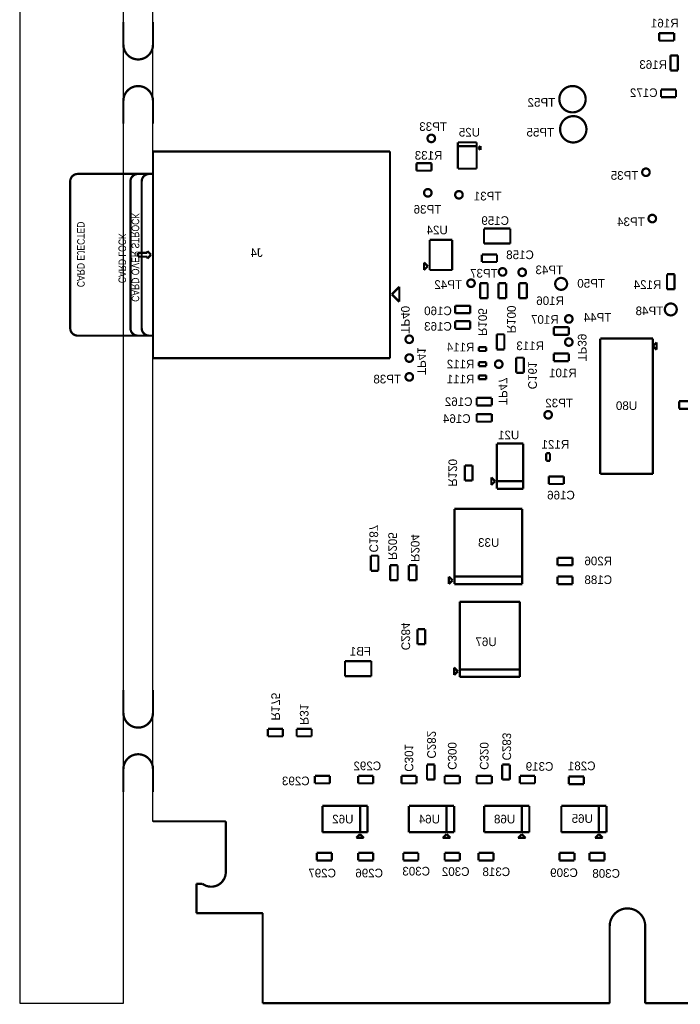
# Model space of a CAD drawing. Extents: x -12 to 112, y -6 to 110.
# Tile 1 of 4: x -12 to 33, y -6 to 60. Entities that reach past the tile are written whole.
import ezdxf
from ezdxf.enums import TextEntityAlignment as Align

# ---------------------------------------------------------------- set-up
doc = ezdxf.new("R2010")
doc.units = 0
for name, color, linetype in [('BG_OUTLINE', 1, 'CONTINUOUS'), ('PG_ASSEMBLY_BOTTOM', 4, 'CONTINUOUS'), ('RD_ASSEMBLY_BOTTOM', 5, 'CONTINUOUS')]:
    doc.layers.add(name, color=color, linetype=linetype)

msp = doc.modelspace()

# ---------------------------------------------------------------- linework, layer by layer
at = {"layer": 'BG_OUTLINE'}
for points in [[(-11.933174, 103.124), (-11.933174, -6.083305)], [(-4.933188, -6.083305), (-4.933188, 103.124)], [(-2.933192, 6.1976), (-2.933192, 103.124)], [(1.9812, 6.1976), (-2.933192, 6.1976)], [(1.9812, 2.8194), (1.9812, 6.1976)], [(0, 1.9812), (0.000048, 1.981248)], [(0, 0), (0, 1.9812)], [(0.000048, 1.981248), (0.406438, 1.981248)], [(4.475452, 0), (0, 0)], [(4.475452, -6.083305), (4.475452, 0)], [(27.905453, -0.883021), (27.905453, -6.083305)], [(30.305454, -6.083021), (30.305454, -0.883021)], [(-11.933174, -6.083305), (-4.933188, -6.083305)], [(27.905453, -6.083305), (4.475452, -6.083305)], [(30.305738, -6.083305), (30.305454, -6.083021)], [(56.960021, -6.083305), (30.305738, -6.083305)]]:
    msp.add_lwpolyline(points, dxfattribs=at)
at = {"layer": 'BG_OUTLINE', "const_width": 0.1524}
for points in [[(-4.933188, 60.197467), (-4.933188, 58.657465)], [(-2.933192, 58.657465), (-2.933192, 60.197467)], [(-4.933188, 53.31747), (-4.933188, 54.857472)], [(-2.933192, 54.857472), (-2.933192, 53.31747)], [(-4.933188, 15.069127), (-4.933188, 13.529125)], [(-2.933192, 13.529125), (-2.933192, 15.069127)], [(-4.933188, 8.18913), (-4.933188, 9.729132)], [(-2.933192, 9.729132), (-2.933192, 8.18913)], [(-2.933192, 6.1976), (1.9812, 6.1976)], [(1.9812, 6.1976), (1.9812, 2.8194)], [(0.406438, 1.981248), (0, 1.9812)], [(0, 1.9812), (0, 0)], [(0, 0), (4.475452, 0)], [(4.475452, 0), (4.475452, -6.083305)], [(27.905453, -6.083305), (27.905453, -0.883021)], [(30.305454, -0.883021), (30.305454, -6.083021)], [(4.475452, -6.083305), (27.905453, -6.083305)], [(30.305454, -6.083021), (30.305738, -6.083305)], [(30.305738, -6.083305), (56.960021, -6.083305)]]:
    msp.add_lwpolyline(points, dxfattribs=at)
for points in [[(-4.933188, 58.657465, 0.414214), (-3.93319, 57.657467)], [(-3.93319, 57.657467, 0.414214), (-2.933192, 58.657465)], [(-4.933188, 54.857472, -0.414214), (-3.93319, 55.85747)], [(-3.93319, 55.85747, -0.414214), (-2.933192, 54.857472)], [(-4.933188, 13.529125, 0.414214), (-3.93319, 12.529127)], [(-3.93319, 12.529127, 0.414214), (-2.933192, 13.529125)], [(-4.933188, 9.729132, -0.414214), (-3.93319, 10.72913)], [(-3.93319, 10.72913, -0.414214), (-2.933192, 9.729132)], [(1.9812, 2.8194, -0.63707), (0.406438, 1.981248)], [(27.905453, -0.883021, -1), (30.305454, -0.883021)]]:
    msp.add_lwpolyline(points, format="xyb", dxfattribs=at)
at = {"layer": 'BG_OUTLINE'}
for points in [[(0.406438, 1.981248, 0.600579), (1.9812, 2.8194)], [(30.305454, -0.883021, 1), (27.905453, -0.883021)]]:
    msp.add_lwpolyline(points, format="xyb", dxfattribs=at)
at = {"layer": 'PG_ASSEMBLY_BOTTOM', "const_width": 0.1524}
for points in [[(31.242, 59.436), (32.258, 59.436)], [(31.242, 58.928), (31.242, 59.436)], [(32.258, 59.436), (32.258, 58.928)], [(32.258, 58.928), (31.242, 58.928)], [(32.004, 56.914001), (32.004, 57.930001)], [(32.004, 57.930001), (32.512, 57.930001)], [(32.512, 57.930001), (32.512, 56.914001)], [(32.512, 56.914001), (32.004, 56.914001)], [(31.369, 55.626), (32.385, 55.626)], [(31.369, 55.118), (31.369, 55.626)], [(32.385, 55.626), (32.385, 55.118)], [(32.385, 55.118), (31.369, 55.118)], [(17.653, 50.282), (17.653, 52.06)], [(17.653, 52.06), (18.923, 52.06)], [(17.653, 51.806), (18.923, 51.806)], [(18.923, 51.806), (17.653, 51.806)], [(18.923, 52.06), (18.923, 51.806)], [(18.923, 51.806), (18.923, 50.282)], [(19.05, 51.679), (19.177, 51.806)], [(19.177, 51.806), (19.177, 51.552)], [(-2.933192, 49.92354), (-2.933192, 51.44754)], [(-2.933192, 51.44754), (13.068808, 51.44754)], [(13.068808, 51.44754), (13.068808, 37.47754)], [(19.177, 51.552), (19.05, 51.679)], [(14.859, 50.143542), (14.859, 50.651542)], [(14.859, 50.651542), (15.875, 50.651542)], [(15.875, 50.651542), (15.875, 50.143542)], [(-8.013192, 49.92354), (-2.933192, 49.92354)], [(-3.695192, 49.92354), (-3.949192, 49.92354)], [(-2.933192, 49.92354), (-3.187192, 49.92354)], [(-2.933192, 49.92354), (-2.933192, 39.00154)], [(-2.933192, 37.47754), (-2.933192, 49.92354)], [(15.875, 50.143542), (14.859, 50.143542)], [(18.923, 50.282), (17.653, 50.282)], [(-8.521192, 39.50954), (-8.521192, 49.41554)], [(-4.457192, 49.41554), (-4.457192, 39.50954)], [(-3.695192, 49.41554), (-3.695192, 39.50954)], [(19.41673, 45.217491), (19.41673, 46.233491)], [(19.41673, 46.233491), (21.19473, 46.233491)], [(21.19473, 46.233491), (21.19473, 45.217491)], [(15.748, 45.466), (17.272, 45.466)], [(15.748, 43.434), (15.748, 45.466)], [(17.272, 45.466), (17.272, 43.434)], [(21.19473, 45.217491), (19.41673, 45.217491)], [(-3.949182, 44.33554), (-3.949182, 44.58954)], [(-3.949182, 44.58954), (-3.314182, 44.58954)], [(-3.314182, 44.58954), (-3.314182, 44.71654)], [(-3.314182, 44.71654), (-3.060182, 44.46254)], [(19.278013, 44.482609), (20.294013, 44.482609)], [(19.278013, 43.974609), (19.278013, 44.482609)], [(20.294013, 44.482609), (20.294013, 43.974609)], [(-3.314182, 44.33554), (-3.949182, 44.33554)], [(-3.060182, 44.46254), (-3.314182, 44.20854)], [(-3.314182, 44.20854), (-3.314182, 44.33554)], [(15.367, 43.942), (15.621, 43.688)], [(15.367, 43.434), (15.367, 43.942)], [(20.294013, 43.974609), (19.278013, 43.974609)], [(15.621, 43.688), (15.367, 43.434)], [(17.272, 43.434), (15.748, 43.434)], [(31.774577, 42.134), (31.774577, 43.15)], [(31.774577, 43.15), (32.282577, 43.15)], [(32.282577, 43.15), (32.282577, 42.134)], [(19.158809, 41.526424), (19.158809, 42.542424)], [(19.158809, 42.542424), (19.666809, 42.542424)], [(19.666809, 42.542424), (19.666809, 41.526424)], [(20.403409, 41.526424), (20.403409, 42.542424)], [(20.403409, 42.542424), (20.911409, 42.542424)], [(20.911409, 42.542424), (20.911409, 41.526424)], [(21.799555, 41.526424), (21.799555, 42.542424)], [(21.799555, 42.542424), (22.307555, 42.542424)], [(22.307555, 42.542424), (22.307555, 41.526424)], [(13.703818, 42.30354), (13.195818, 41.79554)], [(13.703818, 41.28754), (13.703818, 42.30354)], [(32.282577, 42.134), (31.774577, 42.134)], [(13.195818, 41.79554), (13.703818, 41.28754)], [(19.666809, 41.526424), (19.158809, 41.526424)], [(20.911409, 41.526424), (20.403409, 41.526424)], [(22.307555, 41.526424), (21.799555, 41.526424)], [(17.4752, 40.513), (17.4752, 41.021)], [(17.4752, 41.021), (18.4912, 41.021)], [(18.4912, 40.513), (17.4752, 40.513)], [(18.4912, 41.021), (18.4912, 40.513)], [(17.4752, 39.465245), (17.4752, 39.973245)], [(17.4752, 39.973245), (18.4912, 39.973245)], [(18.4912, 39.973245), (18.4912, 39.465245)], [(18.4912, 39.465245), (17.4752, 39.465245)], [(24.127424, 39.0652), (24.127424, 39.5732)], [(24.127424, 39.5732), (25.143424, 39.5732)], [(25.143424, 39.5732), (25.143424, 39.0652)], [(-2.933192, 39.00154), (-8.013192, 39.00154)], [(-3.949192, 39.00154), (-3.695192, 39.00154)], [(-3.187192, 39.00154), (-2.933192, 39.00154)], [(20.283797, 38.073998), (20.283797, 39.089998)], [(20.283797, 39.089998), (20.791797, 39.089998)], [(20.791797, 39.089998), (20.791797, 38.073998)], [(25.143424, 39.0652), (24.127424, 39.0652)], [(27.265414, 29.662209), (27.265414, 38.806209)], [(27.265414, 38.806209), (30.821414, 38.806209)], [(30.821414, 38.806209), (30.821414, 29.662209)], [(30.821414, 38.298209), (31.075414, 38.552209)], [(31.075414, 38.552209), (31.075414, 38.044209)], [(19.064798, 37.964999), (19.064798, 38.218999)], [(19.064798, 38.218999), (19.572798, 38.218999)], [(19.572798, 37.964999), (19.064798, 37.964999)], [(19.572798, 38.218999), (19.572798, 37.964999)], [(20.791797, 38.073998), (20.283797, 38.073998)], [(31.075414, 38.044209), (30.821414, 38.298209)], [(13.068808, 37.47754), (-2.933192, 37.47754)], [(19.064798, 36.948999), (19.064798, 37.202999)], [(19.064798, 37.202999), (19.572798, 37.202999)], [(19.572798, 37.202999), (19.572798, 36.948999)], [(21.597209, 36.4984), (21.597209, 37.5144)], [(21.597209, 37.5144), (22.105209, 37.5144)], [(22.105209, 37.5144), (22.105209, 36.4984)], [(24.127424, 37.280845), (24.127424, 37.788845)], [(24.127424, 37.788845), (25.143424, 37.788845)], [(25.143424, 37.280845), (24.127424, 37.280845)], [(25.143424, 37.788845), (25.143424, 37.280845)], [(19.572798, 36.948999), (19.064798, 36.948999)], [(19.064798, 36.059999), (19.064798, 36.313999)], [(19.064798, 36.313999), (19.572798, 36.313999)], [(19.572798, 36.059999), (19.064798, 36.059999)], [(19.572798, 36.313999), (19.572798, 36.059999)], [(22.105209, 36.4984), (21.597209, 36.4984)], [(18.923, 34.798), (19.939, 34.798)], [(18.923, 34.29), (18.923, 34.798)], [(19.939, 34.798), (19.939, 34.29)], [(32.59328, 34.570264), (33.60928, 34.570264)], [(32.59328, 34.062264), (32.59328, 34.570264)], [(19.939, 34.29), (18.923, 34.29)], [(33.60928, 34.062264), (32.59328, 34.062264)], [(18.923, 33.191445), (18.923, 33.699445)], [(18.923, 33.699445), (19.939, 33.699445)], [(19.939, 33.191445), (18.923, 33.191445)], [(19.939, 33.699445), (19.939, 33.191445)], [(20.29253, 31.710701), (22.07053, 31.710701)], [(20.29253, 29.170701), (20.29253, 31.710701)], [(22.07053, 31.710701), (22.07053, 28.662701)], [(23.622526, 30.5527), (23.622526, 31.0607)], [(23.622526, 31.0607), (23.876526, 31.0607)], [(23.876526, 30.5527), (23.622526, 30.5527)], [(23.876526, 31.0607), (23.876526, 30.5527)], [(18.128391, 29.218702), (18.128391, 30.234702)], [(18.128391, 30.234702), (18.636391, 30.234702)], [(18.636391, 30.234702), (18.636391, 29.218702)], [(18.636391, 29.218702), (18.128391, 29.218702)], [(19.91153, 28.916701), (19.91153, 29.424701)], [(19.91153, 29.424701), (20.16553, 29.170701)], [(23.791781, 29.490703), (24.807781, 29.490703)], [(23.791781, 28.982703), (23.791781, 29.490703)], [(24.807781, 29.490703), (24.807781, 28.982703)], [(30.821414, 29.662209), (27.265414, 29.662209)], [(20.16553, 29.170701), (19.91153, 28.916701)], [(20.29253, 28.662701), (20.29253, 29.170701)], [(20.29253, 29.170701), (22.07053, 29.170701)], [(22.07053, 29.170701), (20.29253, 29.170701)], [(22.07053, 28.662701), (20.29253, 28.662701)], [(24.807781, 28.982703), (23.791781, 28.982703)], [(17.4244, 27.305), (21.9964, 27.305)], [(17.4244, 22.225), (17.4244, 27.305)], [(21.9964, 27.305), (21.9964, 22.225)], [(11.777975, 23.124198), (11.777975, 24.140198)], [(11.777975, 24.140198), (12.285975, 24.140198)], [(12.285975, 24.140198), (12.285975, 23.124198)], [(24.384, 24.003), (25.4, 24.003)], [(24.384, 23.495), (24.384, 24.003)], [(25.4, 24.003), (25.4, 23.495)], [(13.081, 22.479), (13.081, 23.495)], [(13.081, 23.495), (13.589, 23.495)], [(13.589, 23.495), (13.589, 22.479)], [(14.351, 22.479), (14.351, 23.495)], [(14.351, 23.495), (14.859, 23.495)], [(14.859, 23.495), (14.859, 22.479)], [(25.4, 23.495), (24.384, 23.495)], [(12.285975, 23.124198), (11.777975, 23.124198)], [(17.0434, 22.225), (17.0434, 22.733)], [(17.0434, 22.733), (17.2974, 22.479)], [(17.4244, 22.733), (21.9964, 22.733)], [(24.383997, 22.733003), (25.4, 22.733003)], [(24.383997, 22.225003), (24.383997, 22.733003)], [(25.4, 22.733003), (25.4, 22.225003)], [(13.589, 22.479), (13.081, 22.479)], [(14.859, 22.479), (14.351, 22.479)], [(17.2974, 22.479), (17.0434, 22.225)], [(21.9964, 22.225), (17.4244, 22.225)], [(25.4, 22.225003), (24.383997, 22.225003)], [(17.78, 16.4592), (17.78, 21.0312)], [(17.78, 21.0312), (21.844, 21.0312)], [(21.844, 21.0312), (21.844, 15.9512)], [(14.9352, 18.161), (14.9352, 19.177)], [(14.9352, 19.177), (15.4432, 19.177)], [(15.4432, 19.177), (15.4432, 18.161)], [(15.4432, 18.161), (14.9352, 18.161)], [(10.033, 17.018), (11.811, 17.018)], [(10.033, 16.002), (10.033, 17.018)], [(11.811, 17.018), (11.811, 16.002)], [(17.399, 16.0782), (17.399, 16.5862)], [(17.399, 16.5862), (17.653, 16.3322)], [(11.811, 16.002), (10.033, 16.002)], [(17.653, 16.3322), (17.399, 16.0782)], [(21.844, 16.4592), (17.78, 16.4592)], [(17.78, 15.9512), (17.78, 16.4592)], [(17.78, 16.4592), (21.844, 16.4592)], [(21.844, 15.9512), (17.78, 15.9512)], [(4.826, 12.446), (5.842, 12.446)], [(4.826, 11.938), (4.826, 12.446)], [(5.842, 11.938), (4.826, 11.938)], [(5.842, 12.446), (5.842, 11.938)], [(6.766598, 12.446), (7.782598, 12.446)], [(6.766598, 11.938), (6.766598, 12.446)], [(7.782598, 11.938), (6.766598, 11.938)], [(7.782598, 12.446), (7.782598, 11.938)], [(15.5702, 9.017), (15.5702, 10.033)], [(15.5702, 10.033), (16.0782, 10.033)], [(16.0782, 10.033), (16.0782, 9.017)], [(20.6502, 9.017), (20.6502, 10.033)], [(20.6502, 10.033), (21.1582, 10.033)], [(21.1582, 10.033), (21.1582, 9.017)], [(8.001, 8.763), (8.001, 9.271)], [(8.001, 9.271), (9.017, 9.271)], [(9.017, 9.271), (9.017, 8.763)], [(10.922, 9.271), (11.938, 9.271)], [(10.922, 8.763), (10.922, 9.271)], [(11.938, 9.271), (11.938, 8.763)], [(13.843, 8.763), (13.843, 9.271)], [(13.843, 9.271), (14.859, 9.271)], [(14.859, 9.271), (14.859, 8.763)], [(16.764, 9.271), (17.78, 9.271)], [(16.764, 8.763), (16.764, 9.271)], [(17.78, 9.271), (17.78, 8.763)], [(18.923, 8.763), (18.923, 9.271)], [(18.923, 9.271), (19.939, 9.271)], [(19.939, 9.271), (19.939, 8.763)], [(21.844, 9.271), (22.86, 9.271)], [(21.844, 8.763), (21.844, 9.271)], [(22.86, 9.271), (22.86, 8.763)], [(9.017, 8.763), (8.001, 8.763)], [(11.938, 8.763), (10.922, 8.763)], [(14.859, 8.763), (13.843, 8.763)], [(16.0782, 9.017), (15.5702, 9.017)], [(17.78, 8.763), (16.764, 8.763)], [(19.939, 8.763), (18.923, 8.763)], [(21.1582, 9.017), (20.6502, 9.017)], [(22.86, 8.763), (21.844, 8.763)], [(25.146, 8.7122), (25.146, 9.2202)], [(25.146, 9.2202), (26.162, 9.2202)], [(26.162, 8.7122), (25.146, 8.7122)], [(26.162, 9.2202), (26.162, 8.7122)], [(11.557, 7.239), (8.509, 7.239)], [(8.509, 7.239), (8.509, 5.461)], [(11.049, 7.239), (11.049, 5.461)], [(11.049, 5.461), (11.049, 7.239)], [(11.557, 5.461), (11.557, 7.239)], [(17.399, 7.239), (14.351, 7.239)], [(14.351, 7.239), (14.351, 5.461)], [(16.891, 7.239), (16.891, 5.461)], [(16.891, 5.461), (16.891, 7.239)], [(17.399, 5.461), (17.399, 7.239)], [(22.479, 7.239), (19.431, 7.239)], [(19.431, 7.239), (19.431, 5.461)], [(21.971, 7.239), (21.971, 5.461)], [(21.971, 5.461), (21.971, 7.239)], [(22.479, 5.461), (22.479, 7.239)], [(27.686, 7.239), (24.638, 7.239)], [(24.638, 7.239), (24.638, 5.461)], [(27.178, 7.239), (27.178, 5.461)], [(27.178, 5.461), (27.178, 7.239)], [(27.686, 5.461), (27.686, 7.239)], [(8.509, 5.461), (11.049, 5.461)], [(11.049, 5.334), (10.795, 5.08)], [(11.049, 5.461), (11.557, 5.461)], [(11.303, 5.08), (11.049, 5.334)], [(14.351, 5.461), (16.891, 5.461)], [(16.891, 5.334), (16.637, 5.08)], [(16.891, 5.461), (17.399, 5.461)], [(17.145, 5.08), (16.891, 5.334)], [(19.431, 5.461), (21.971, 5.461)], [(21.971, 5.334), (21.717, 5.08)], [(21.971, 5.461), (22.479, 5.461)], [(22.225, 5.08), (21.971, 5.334)], [(24.638, 5.461), (27.178, 5.461)], [(27.178, 5.334), (26.924, 5.08)], [(27.178, 5.461), (27.686, 5.461)], [(27.432, 5.08), (27.178, 5.334)], [(10.795, 5.08), (11.303, 5.08)], [(16.637, 5.08), (17.145, 5.08)], [(21.717, 5.08), (22.225, 5.08)], [(26.924, 5.08), (27.432, 5.08)], [(8.128, 3.556), (8.128, 4.064)], [(8.128, 4.064), (9.144, 4.064)], [(9.144, 4.064), (9.144, 3.556)], [(10.922, 4.064), (11.938, 4.064)], [(10.922, 3.556), (10.922, 4.064)], [(11.938, 4.064), (11.938, 3.556)], [(13.97, 3.556), (13.97, 4.064)], [(13.97, 4.064), (14.986, 4.064)], [(14.986, 4.064), (14.986, 3.556)], [(16.764, 4.064), (17.78, 4.064)], [(16.764, 3.556), (16.764, 4.064)], [(17.78, 4.064), (17.78, 3.556)], [(19.05, 3.556), (19.05, 4.064)], [(19.05, 4.064), (20.066, 4.064)], [(20.066, 4.064), (20.066, 3.556)], [(24.511, 4.064), (25.527, 4.064)], [(24.511, 3.556), (24.511, 4.064)], [(25.527, 4.064), (25.527, 3.556)], [(26.543, 3.556), (26.543, 4.064)], [(26.543, 4.064), (27.559, 4.064)], [(27.559, 4.064), (27.559, 3.556)], [(9.144, 3.556), (8.128, 3.556)], [(11.938, 3.556), (10.922, 3.556)], [(14.986, 3.556), (13.97, 3.556)], [(17.78, 3.556), (16.764, 3.556)], [(20.066, 3.556), (19.05, 3.556)], [(25.527, 3.556), (24.511, 3.556)], [(27.559, 3.556), (26.543, 3.556)]]:
    msp.add_lwpolyline(points, dxfattribs=at)
for points in [[(26.284174, 54.971945, 1), (24.506174, 54.971945, 1)], [(26.334974, 52.939945, 1), (24.556974, 52.939945, 1)], [(16.113011, 52.324, 1), (15.605011, 52.324, 1)], [(30.607, 50.038, 1), (30.099, 50.038, 1)], [(15.881589, 48.64862, 1), (15.373589, 48.64862, 1)], [(17.979222, 48.514, 1), (17.471222, 48.514, 1)], [(31.035737, 46.910737, 1), (30.527737, 46.910737, 1)], [(20.92582, 43.307, 1), (20.41782, 43.307, 1)], [(22.25229, 43.27971, 1), (21.74429, 43.27971, 1)], [(18.796, 42.543783, 1), (18.288, 42.543783, 1)], [(25.028411, 42.49899, 1), (24.225192, 42.49899, 1)], [(32.43355, 40.77208, 1), (31.63033, 40.77208, 1)], [(25.398783, 40.132, 1), (24.890783, 40.132, 1)], [(14.62662, 38.75662, 1), (14.11862, 38.75662, 1)], [(25.398783, 38.5699, 1), (24.890783, 38.5699, 1)], [(14.62662, 37.48662, 1), (14.11862, 37.48662, 1)], [(20.667599, 37.075999, 1), (20.159599, 37.075999, 1)], [(14.62662, 36.21662, 1), (14.11862, 36.21662, 1)], [(24.003, 33.655, 1), (23.495, 33.655, 1)]]:
    msp.add_lwpolyline(points, format="xyb", close=True, dxfattribs=at)
for points in [[(-8.521192, 49.41554, -0.414214), (-8.013192, 49.92354)], [(-3.949192, 49.92354, 0.414214), (-4.457192, 49.41554)], [(-3.187192, 49.92354, 0.414214), (-3.695192, 49.41554)], [(-8.013192, 39.00154, -0.414214), (-8.521192, 39.50954)], [(-4.457192, 39.50954, 0.414214), (-3.949192, 39.00154)], [(-3.695192, 39.50954, 0.414214), (-3.187192, 39.00154)]]:
    msp.add_lwpolyline(points, format="xyb", dxfattribs=at)

# ---------------------------------------------------------------- texts
at = {"layer": 'PG_ASSEMBLY_BOTTOM', "text_generation_flag": 2, "width": 0.85}
for s, p in [('CARD OVER STROCK', (-4.372516, 41.28754)), ('CARD EJECTED', (-8.055516, 42.27814)), ('CARD LOCK', (-5.261516, 42.54484))]:
    msp.add_text(s, height=0.508, rotation=270, dxfattribs=at).set_placement(p)
at = {"layer": 'RD_ASSEMBLY_BOTTOM', "text_generation_flag": 2}
for s, p in [('R161', (31.623, 59.817)), ('U24', (16.256, 45.847)), ('J4', (4.064, 44.323)), ('U80', (29.043414, 33.980209)), ('U21', (21.082, 32.004)), ('U33', (19.7358, 24.7396)), ('U67', (19.558, 18.034))]:
    msp.add_text(s, height=0.5842, dxfattribs=at).set_placement(p, align=Align.CENTER)
for s, p in [('R163', (31.7754, 57.023)), ('C172', (31.1404, 55.118)), ('TP52', (24.226774, 54.463945)), ('TP33', (16.9164, 52.832)), ('U25', (19.1516, 52.451)), ('TP55', (24.1554, 52.451)), ('R133', (16.6116, 50.8889)), ('TP35', (29.845, 49.53)), ('TP31', (20.5994, 48.133)), ('TP36', (16.5354, 47.244)), ('C159', (21.1074, 46.482)), ('TP34', (30.273737, 46.402737)), ('C158', (22.7838, 44.1706)), ('TP37', (20.3454, 42.926)), ('TP43', (24.765, 43.1546)), ('TP42', (17.9324, 42.164)), ('TP50', (27.5844, 42.2402)), ('R124', (31.3944, 42.164)), ('R106', (24.8158, 41.0718)), ('C160', (17.2466, 40.386)), ('TP48', (31.5214, 40.386)), ('C163', (17.2466, 39.338245)), ('R107', (24.4602, 39.8018)), ('TP44', (28.0162, 39.9542)), ('R113', (23.4696, 38.0238)), ('R114', (18.7706, 37.9349)), ('R112', (18.7706, 36.7919)), ('R101', (25.6794, 36.195)), ('TP38', (13.8176, 35.7759)), ('R111', (18.7706, 35.7759)), ('C162', (18.6436, 34.2519)), ('TP32', (25.4254, 34.163)), ('C164', (18.5166, 33.1089)), ('R121', (25.1714, 31.369)), ('C166', (25.5524, 27.94)), ('R206', (28.067, 23.495)), ('C188', (28.067, 22.225003)), ('FB1', (11.7856, 17.399)), ('C292', (12.4714, 9.652)), ('C319', (24.1046, 9.6139)), ('C281', (26.9494, 9.652)), ('C293', (7.6454, 8.636)), ('U62', (10.6045, 6.0579)), ('U64', (16.4465, 6.0579)), ('U68', (21.5265, 6.0579)), ('U65', (26.7716, 6.096)), ('C297', (9.4234, 2.413)), ('C296', (12.5984, 2.413)), ('C303', (15.7734, 2.54)), ('C302', (18.4404, 2.5146)), ('C318', (21.1836, 2.5019)), ('C309', (25.7556, 2.4384)), ('C308', (28.6004, 2.3876))]:
    msp.add_text(s, height=0.5842, dxfattribs=at).set_placement(p)
for s, p in [('TP40', (13.8176, 39.1414)), ('R105', (19.031809, 38.986424)), ('R100', (20.9804, 39.1668)), ('TP39', (25.7556, 37.2618)), ('TP41', (14.9098, 36.3474)), ('C161', (22.4028, 35.3822)), ('TP47', (20.4089, 34.3154)), ('R120', (17.018, 28.8036)), ('C187', (11.684, 24.3586)), ('R205', (12.954, 23.8506)), ('R204', (14.478, 23.7236)), ('C284', (13.843, 17.7546)), ('R31', (6.985, 12.7)), ('C282', (15.5829, 10.4394)), ('C283', (20.6629, 10.3124)), ('C301', (14.0589, 9.5504)), ('C300', (16.9799, 9.6774)), ('C320', (19.1389, 9.6774))]:
    msp.add_text(s, height=0.5842, rotation=270, dxfattribs=at).set_placement(p)
msp.add_text('R175', height=0.5842, rotation=270, dxfattribs=at).set_placement((5.0546, 13.9446), align=Align.CENTER)

doc.saveas('drawing.dxf')
